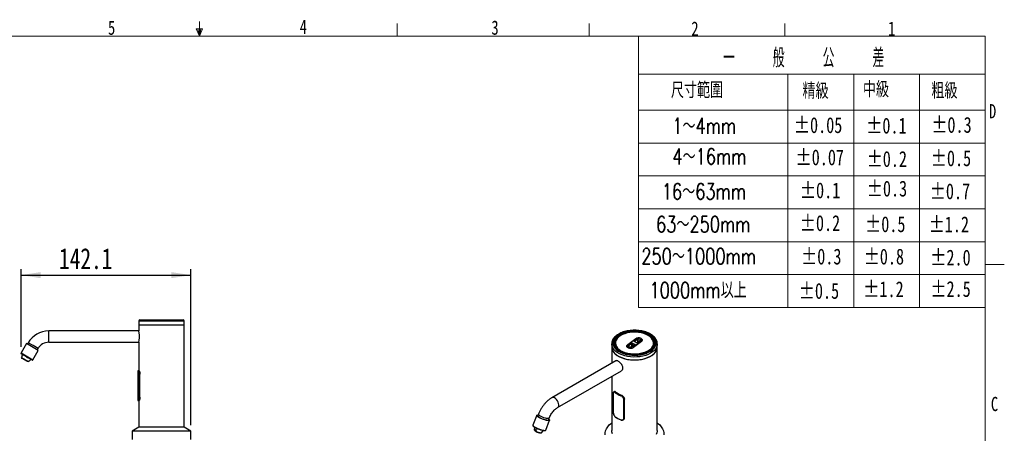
# Model space of a CAD drawing. Header units: millimetres. Extents: x 5 to 273, y 7 to 200.
# Tile 34 of 34: x 109 to 273, y 130 to 199. Entities that reach past the tile are written whole.
import ezdxf

# ---------------------------------------------------------------- set-up
doc = ezdxf.new("R2010")
doc.units = ezdxf.units.MM
doc.layers.add('FORMAT', color=7, linetype='Continuous')
doc.styles.add('SLDTEXTSTYLE0', font='TXT', dxfattribs={"width": 0.75})
doc.styles.add('SLDTEXTSTYLE7', font='TXT', dxfattribs={"width": 0.75, "bigfont": 'bigfont'})
doc.styles.add('SLDTEXTSTYLE8', font='TXT', dxfattribs={"width": 0.5625, "bigfont": 'bigfont'})
doc.dimstyles.new('SLDDIMSTYLE0', dxfattribs={"dimtxt": 3.5, "dimasz": 3.302, "dimexe": 0, "dimexo": 0.0625, "dimgap": 0.875, "dimtad": 1, "dimdec": 1, "dimlfac": 5, "dimrnd": 1e-09, "dimzin": 12, "dimdsep": 46, "dimtxsty": 'SLDTEXTSTYLE0', "dimsah": 1, "dimcen": 0.09, "dimadec": 0, "dimazin": 3, "dimtfac": 1, "dimtdec": 1, "dimtofl": 0, "dimtmove": 0, "dimatfit": 3, "dimfxl": 0, "dimfrac": 2, "dimtolj": 1, "dimtzin": 12, "dimarcsym": 0})

# ---------------------------------------------------------------- blocks, each defined once
blk = doc.blocks.new('_D_1')
at = {"layer": 'FORMAT'}
for p, q in [((108.74, 144.75), (108.74, 157.75)), ((108.74, 156.75), (137.15, 156.75)), ((137.15, 131.67), (137.15, 157.75))]:
    blk.add_line(p, q, dxfattribs=at)
for points in [[(108.74, 156.75), (112.04, 156.24), (112.04, 157.26)], [(137.15, 156.75), (133.85, 157.26), (133.85, 156.24)]]:
    blk.add_solid(points, dxfattribs=at)
at = {"layer": 'FORMAT', "insert": (115.1, 161.26), "char_height": 3.5, "attachment_point": 1, "style": 'SLDTEXTSTYLE0'}
blk.add_mtext('142.1', dxfattribs=at)

msp = doc.modelspace()

# ---------------------------------------------------------------- linework, layer by layer
at = {"color": 7, "linetype": 'Continuous', "lineweight": 18}
for p, q in [((139.102, 197.91), (138.041, 197.91)), ((138.57, 196.675), (138.041, 197.91)), ((138.57, 196.675), (138.307, 197.91)), ((138.57, 196.675), (138.57, 199.148)), ((138.57, 196.675), (138.8, 197.91)), ((138.57, 196.675), (139.102, 197.91)), ((171.666, 196.675), (171.666, 198.829)), ((203.729, 196.675), (203.729, 198.829)), ((236.484, 196.675), (236.484, 198.829)), ((8.38, 196.675), (270, 196.675)), ((212, 196.675), (212, 151.336)), ((270, 9.959), (270, 196.675)), ((212, 190.336), (270, 190.336)), ((237, 190.336), (237, 151.336)), ((248, 190.336), (248, 151.336)), ((259, 190.336), (259, 151.336)), ((212, 184.336), (270, 184.336)), ((212, 178.836), (270, 178.836)), ((212, 173.336), (270, 173.336)), ((212, 167.836), (270, 167.836)), ((212, 162.336), (270, 162.336)), ((270, 158.549), (273.175, 158.549)), ((212, 156.836), (270, 156.836)), ((212, 151.336), (270, 151.336))]:
    msp.add_line(p, q, dxfattribs=at)
at = {"color": 7, "linetype": 'Continuous', "lineweight": 25}
for p, q in [((128.426, 149.067), (128.426, 148.467)), ((128.426, 148.467), (128.426, 147.412)), ((128.426, 148.467), (136.046, 148.467)), ((128.626, 149.267), (135.846, 149.267)), ((136.046, 148.467), (136.046, 149.067)), ((136.046, 131.307), (136.046, 148.467)), ((128.427, 147.417), (113.368, 147.417)), ((109.64, 145.31), (108.74, 143.751)), ((111.632, 144.16), (109.64, 145.31)), ((109.947, 145.442), (109.813, 145.21)), ((113.368, 145.517), (128.429, 145.517)), ((128.426, 145.528), (128.426, 140.767)), ((207.521, 145.256), (207.521, 144.766)), ((207.523, 145.183), (207.521, 145.256)), ((207.931, 145.239), (207.941, 145.305)), ((207.941, 145.386), (207.941, 145.173)), ((208.156, 145.484), (208.133, 145.321)), ((208.151, 145.386), (208.151, 145.256)), ((210.157, 145.092), (210.186, 145.113)), ((211.529, 146.126), (210.189, 145.119)), ((211.541, 146.127), (210.201, 145.119)), ((210.283, 144.934), (210.895, 145.394)), ((210.911, 145.371), (210.299, 144.911)), ((211.39, 145.169), (210.779, 144.709)), ((211.402, 145.169), (210.791, 144.709)), ((211.383, 145.176), (210.939, 145.373)), ((210.951, 145.398), (211.395, 145.201)), ((211.121, 144.711), (212.461, 145.719)), ((212.477, 145.695), (211.137, 144.688)), ((212.505, 145.681), (211.141, 144.656)), ((211.26, 145.669), (211.872, 146.128)), ((211.712, 145.44), (211.268, 145.636)), ((211.887, 146.105), (211.276, 145.645)), ((211.72, 145.441), (211.276, 145.638)), ((212.367, 145.903), (211.756, 145.443)), ((212.379, 145.903), (211.768, 145.444)), ((212.367, 146.181), (212.418, 146.155)), ((212.601, 145.788), (212.601, 145.906)), ((212.618, 145.827), (212.601, 145.866)), ((214.529, 145.321), (214.507, 145.484)), ((214.507, 145.158), (214.511, 145.256)), ((214.511, 145.256), (214.511, 145.386)), ((214.721, 145.173), (214.721, 145.386)), ((214.721, 145.305), (214.732, 145.239)), ((215.141, 145.256), (215.138, 145.159)), ((215.141, 144.766), (215.141, 145.256)), ((110.595, 142.565), (108.777, 143.615)), ((108.974, 143.478), (108.893, 143.178)), ((108.906, 143.54), (108.896, 143.522)), ((109.676, 143.072), (108.896, 143.522)), ((110.732, 142.601), (111.632, 144.16)), ((111.459, 144.26), (111.593, 144.492)), ((207.521, 144.766), (207.521, 142.03)), ((210.061, 144.899), (210.061, 144.776)), ((215.141, 130.754), (215.141, 144.766)), ((108.838, 142.953), (109.991, 142.287)), ((108.916, 142.818), (108.838, 142.953)), ((109.836, 142.287), (108.916, 142.818)), ((109.676, 143.072), (109.686, 143.09)), ((110.455, 142.622), (109.676, 143.072)), ((109.991, 142.287), (109.836, 142.287)), ((110.158, 142.447), (110.378, 142.667)), ((110.455, 142.622), (110.465, 142.64)), ((208.204, 142.424), (197.515, 136.253)), ((128.266, 140.747), (128.266, 135.787)), ((128.286, 140.767), (128.341, 140.767)), ((128.341, 140.767), (128.463, 140.767)), ((128.467, 136.367), (128.467, 140.167)), ((128.486, 140.167), (128.467, 140.167)), ((128.612, 140.167), (128.486, 140.167)), ((128.486, 140.167), (128.486, 136.367)), ((128.612, 136.367), (128.612, 140.167)), ((128.623, 140.077), (128.62, 140.155)), ((128.632, 136.367), (128.632, 140.167)), ((198.465, 134.608), (209.154, 140.779)), ((207.521, 139.836), (207.521, 130.754)), ((207.783, 136.964), (207.783, 133.861)), ((207.785, 136.959), (207.785, 133.856)), ((207.963, 137.276), (207.875, 137.225)), ((208.197, 137.208), (208.111, 137.158)), ((209.044, 136.619), (209.13, 136.669)), ((128.341, 135.767), (128.286, 135.767)), ((128.463, 135.767), (128.341, 135.767)), ((128.426, 135.767), (128.426, 131.307)), ((128.467, 136.367), (128.486, 136.367)), ((128.486, 136.367), (128.612, 136.367)), ((209.547, 132.838), (209.547, 135.941)), ((209.66, 135.995), (209.57, 135.943)), ((209.57, 135.943), (209.57, 132.84)), ((209.66, 132.892), (209.66, 135.995)), ((209.666, 132.9), (209.666, 136.003)), ((195.267, 133.489), (195.172, 133.245)), ((194.986, 133.317), (194.349, 131.677)), ((196.493, 130.845), (197.13, 132.485)), ((196.943, 132.557), (197.038, 132.802)), ((209.57, 132.84), (209.66, 132.892)), ((128.426, 131.307), (127.317, 130.667)), ((127.317, 130.667), (127.317, 129.267)), ((137.154, 130.667), (127.317, 130.667)), ((136.046, 131.307), (128.426, 131.307)), ((137.154, 130.667), (136.046, 131.307)), ((137.154, 129.267), (137.154, 130.667)), ((194.608, 131.311), (194.567, 130.91)), ((194.595, 130.851), (194.687, 130.745)), ((194.73, 130.744), (194.785, 130.667)), ((194.785, 130.667), (194.859, 130.66)), ((194.898, 130.601), (194.843, 130.679)), ((195.616, 130.385), (195.755, 130.401)), ((195.815, 130.425), (196.056, 130.75))]:
    msp.add_line(p, q, dxfattribs=at)
at = {"color": 8, "linetype": 'Continuous', "lineweight": 25}
for p, q in [((136.046, 149.067), (128.426, 149.067)), ((113.368, 146.467), (113.368, 147.417)), ((110.77, 144.967), (109.947, 145.442)), ((111.593, 144.492), (110.77, 144.967)), ((113.368, 145.517), (113.368, 146.467)), ((210.157, 145.092), (210.157, 145.087)), ((210.299, 144.911), (210.299, 144.901)), ((210.911, 144.808), (210.911, 145.371)), ((210.939, 145.373), (210.939, 144.829)), ((211.276, 145.645), (211.276, 145.638)), ((211.383, 145.163), (211.383, 145.176)), ((211.887, 145.542), (211.887, 146.105)), ((211.912, 146.109), (211.912, 145.561)), ((212.363, 145.9), (212.363, 145.909)), ((212.477, 145.66), (212.477, 145.695)), ((108.74, 143.751), (110.732, 142.601)), ((210.296, 144.593), (210.296, 144.624)), ((211.137, 144.688), (211.137, 144.653)), ((128.322, 140.747), (128.266, 140.747)), ((128.612, 140.167), (128.632, 140.167)), ((128.266, 135.787), (128.322, 135.787)), ((128.612, 136.367), (128.632, 136.367)), ((194.864, 130.867), (194.757, 130.876))]:
    msp.add_line(p, q, dxfattribs=at)
at = {"color": 7, "linetype": 'Continuous', "lineweight": 25, "flags": 128}
for points in [[(208.779, 146.893), (208.448, 146.673), (208.174, 146.429), (207.961, 146.166), (207.814, 145.888), (207.735, 145.601), (207.726, 145.31), (207.788, 145.021), (207.918, 144.74), (208.115, 144.473), (208.374, 144.224), (208.691, 143.998), (209.059, 143.799), (209.472, 143.633), (209.921, 143.501), (210.397, 143.406), (210.891, 143.35), (211.394, 143.335), (211.896, 143.361), (212.387, 143.426), (212.857, 143.53), (213.297, 143.671), (213.7, 143.846), (214.056, 144.052), (214.359, 144.284), (214.603, 144.538), (214.784, 144.81), (214.897, 145.093), (214.941, 145.383), (214.914, 145.673), (214.818, 145.958), (214.654, 146.233), (214.426, 146.492), (214.137, 146.73), (213.793, 146.943), (213.402, 147.126), (212.97, 147.276), (212.507, 147.389), (212.02, 147.465), (211.52, 147.5), (211.017, 147.495), (210.519, 147.45), (210.038, 147.365), (209.581, 147.242), (209.159, 147.083), (208.779, 146.893)], [(208.892, 146.827), (209.264, 147.013), (209.678, 147.167), (210.126, 147.285), (210.598, 147.365), (211.085, 147.406), (211.577, 147.406), (212.065, 147.365), (212.537, 147.285), (212.985, 147.167), (213.399, 147.013), (213.771, 146.827), (214.093, 146.612), (214.359, 146.373), (214.564, 146.115), (214.702, 145.842), (214.772, 145.561), (214.772, 145.277), (214.702, 144.996), (214.564, 144.723), (214.359, 144.464), (214.093, 144.225), (213.771, 144.011), (213.399, 143.825), (212.985, 143.671), (212.537, 143.553), (212.065, 143.473), (211.577, 143.432), (211.085, 143.432), (210.598, 143.473), (210.126, 143.553), (209.678, 143.671), (209.264, 143.825), (208.892, 144.011), (208.569, 144.225), (208.303, 144.464), (208.099, 144.723), (207.96, 144.996), (207.89, 145.277), (207.89, 145.561), (207.96, 145.842), (208.099, 146.115), (208.303, 146.373), (208.569, 146.612), (208.892, 146.827)], [(208.92, 146.778), (208.595, 146.561), (208.328, 146.318), (208.125, 146.056), (207.99, 145.779), (207.926, 145.494), (207.935, 145.207), (208.017, 144.923), (208.169, 144.65), (208.389, 144.392), (208.671, 144.155), (208.906, 144.003)], [(213.715, 144.06), (213.749, 144.08), (214.061, 144.298), (214.315, 144.539), (214.505, 144.799), (214.627, 145.073), (214.679, 145.353), (214.66, 145.636), (214.57, 145.913), (214.411, 146.18), (214.186, 146.431), (213.9, 146.66), (213.56, 146.863), (213.172, 147.035), (212.745, 147.172), (212.288, 147.272), (211.81, 147.333), (211.322, 147.353), (210.835, 147.331), (210.358, 147.269), (209.901, 147.168), (209.475, 147.029), (209.089, 146.856), (208.751, 146.652), (208.467, 146.422), (208.245, 146.171), (208.088, 145.903), (208, 145.625), (207.984, 145.343), (208.039, 145.063), (208.164, 144.79), (208.356, 144.53), (208.612, 144.289), (208.789, 144.159)], [(209.358, 143.935), (208.997, 144.122), (208.688, 144.337), (208.438, 144.577), (208.253, 144.835), (208.137, 145.106), (208.092, 145.385), (208.119, 145.664), (208.218, 145.937), (208.387, 146.199), (208.621, 146.444), (208.916, 146.666), (209.265, 146.86), (209.66, 147.021), (210.092, 147.147), (210.552, 147.235), (211.03, 147.281), (211.514, 147.286), (211.994, 147.25), (212.459, 147.172), (212.9, 147.056), (213.305, 146.902), (213.666, 146.716), (213.974, 146.501), (214.224, 146.261), (214.409, 146.003), (214.526, 145.732), (214.571, 145.453), (214.543, 145.174), (214.444, 144.9), (214.276, 144.638), (214.041, 144.394), (213.746, 144.172), (213.397, 143.978), (213.002, 143.817), (212.57, 143.691), (212.11, 143.603), (211.633, 143.557), (211.148, 143.552), (210.668, 143.588), (210.203, 143.666), (209.763, 143.782), (209.358, 143.935)], [(214.527, 145.296), (214.531, 145.42), (214.486, 145.695), (214.371, 145.963), (214.188, 146.218), (213.942, 146.455), (213.637, 146.667), (213.28, 146.851), (212.88, 147.003), (212.446, 147.118), (211.986, 147.195), (211.512, 147.231), (211.034, 147.226), (210.562, 147.179), (210.108, 147.093), (209.681, 146.969), (209.291, 146.809), (208.946, 146.618), (208.655, 146.399), (208.423, 146.157), (208.257, 145.898), (208.159, 145.628), (208.132, 145.352), (208.156, 145.158)], [(213.268, 146.842), (212.87, 146.993), (212.439, 147.107), (211.982, 147.183), (211.511, 147.219), (211.036, 147.214), (210.567, 147.168), (210.115, 147.083), (209.691, 146.959), (209.303, 146.8), (208.961, 146.61), (208.671, 146.392), (208.441, 146.152), (208.276, 145.895), (208.179, 145.627), (208.152, 145.353), (208.196, 145.079), (208.31, 144.813), (208.492, 144.56), (208.737, 144.325), (209.04, 144.113), (209.394, 143.93), (209.472, 143.897)], [(209.607, 147.085), (209.297, 146.966), (208.92, 146.778)], [(213.208, 143.904), (213.359, 143.972), (213.702, 144.163), (213.991, 144.38), (214.221, 144.62), (214.387, 144.877), (214.484, 145.146), (214.511, 145.42), (214.467, 145.693), (214.352, 145.959), (214.171, 146.213), (213.925, 146.448), (213.622, 146.659), (213.268, 146.842)], [(213.757, 144.003), (213.912, 144.1), (214.209, 144.33), (214.445, 144.583), (214.614, 144.854), (214.713, 145.135), (214.741, 145.422), (214.695, 145.708), (214.578, 145.988), (214.392, 146.254), (214.14, 146.502), (214.03, 146.59)], [(209.315, 143.813), (209.267, 143.834), (208.897, 144.024), (208.579, 144.243), (208.321, 144.487), (208.126, 144.749), (207.999, 145.026), (207.944, 145.31), (207.941, 145.386)], [(208.151, 145.256), (208.152, 145.222), (208.156, 145.158)], [(210.259, 144.61), (210.176, 144.656), (210.11, 144.712), (210.063, 144.773), (210.038, 144.839), (210.035, 144.906), (210.055, 144.972), (210.096, 145.035), (210.157, 145.092)], [(210.201, 145.119), (210.141, 145.063), (210.101, 145.002), (210.083, 144.937), (210.086, 144.872), (210.112, 144.808), (210.159, 144.748), (210.225, 144.695), (210.308, 144.65)], [(211.26, 145.669), (211.256, 145.665), (211.253, 145.661), (211.252, 145.656), (211.252, 145.652), (211.254, 145.647), (211.257, 145.643), (211.262, 145.64), (211.268, 145.636)], [(211.402, 145.169), (211.406, 145.173), (211.409, 145.177), (211.411, 145.182), (211.41, 145.186), (211.408, 145.191), (211.405, 145.195), (211.401, 145.198), (211.395, 145.201)], [(212.461, 145.719), (212.521, 145.774), (212.561, 145.836), (212.58, 145.901), (212.576, 145.966), (212.55, 146.03), (212.504, 146.09), (212.437, 146.143), (212.354, 146.188)], [(212.413, 146.158), (212.487, 146.116), (212.553, 146.061), (212.599, 146), (212.625, 145.934), (212.628, 145.867), (212.608, 145.801), (212.567, 145.738), (212.505, 145.681)], [(207.521, 144.766), (207.523, 144.691), (207.577, 144.392), (207.7, 144.1), (207.891, 143.821), (208.145, 143.559), (208.46, 143.32), (208.827, 143.108), (209.242, 142.927), (209.695, 142.779), (210.179, 142.669), (210.684, 142.598), (211.201, 142.568), (211.721, 142.578), (212.233, 142.629), (212.729, 142.72), (213.199, 142.849), (213.633, 143.013), (214.025, 143.21), (214.367, 143.437), (214.652, 143.688), (214.876, 143.959), (215.033, 144.245), (215.121, 144.541), (215.141, 144.766)], [(207.521, 144.766), (207.541, 144.541), (207.63, 144.245), (207.787, 143.959), (208.01, 143.688), (208.295, 143.437), (208.637, 143.21)], [(208.637, 143.21), (209.029, 143.013), (209.464, 142.849), (209.934, 142.72), (210.429, 142.629), (210.942, 142.578), (211.461, 142.568), (211.979, 142.598), (212.484, 142.669), (212.968, 142.779), (213.421, 142.927), (213.835, 143.108), (214.203, 143.32), (214.517, 143.559), (214.772, 143.821), (214.963, 144.1), (215.086, 144.392), (215.139, 144.691), (215.141, 144.766)], [(209.021, 144.108), (209.026, 144.105), (209.054, 144.088)], [(210.061, 144.854), (210.055, 144.841), (210.044, 144.815)], [(210.3, 144.897), (210.348, 144.866), (210.367, 144.854)], [(210.747, 144.706), (210.747, 144.706), (210.745, 144.705), (210.744, 144.704), (210.742, 144.703)], [(108.838, 142.953), (108.862, 143.042), (108.876, 143.095)], [(110.096, 142.391), (110.057, 142.352), (109.991, 142.287)], [(195.354, 132.964), (195.173, 133.079), (195.049, 133.182), (194.988, 133.268), (194.994, 133.331), (195.067, 133.367), (195.202, 133.374), (195.222, 133.372)], [(195.172, 133.245), (195.17, 133.22), (195.212, 133.147), (195.316, 133.056), (195.476, 132.953)], [(196.993, 132.685), (197.012, 132.67), (197.105, 132.574), (197.133, 132.499), (197.093, 132.45), (196.988, 132.428), (196.825, 132.437), (196.614, 132.474), (196.367, 132.539), (196.101, 132.626), (195.832, 132.73), (195.578, 132.845), (195.354, 132.964)], [(195.476, 132.953), (195.679, 132.847), (195.91, 132.744), (196.152, 132.653), (196.387, 132.581), (196.597, 132.532), (196.768, 132.511), (196.886, 132.518), (196.942, 132.554), (196.943, 132.557)], [(206.422, 130.06), (206.422, 130.403), (206.493, 130.743), (206.635, 131.076), (206.846, 131.397), (207.122, 131.7), (207.459, 131.982), (207.521, 132.027)], [(209.033, 132.543), (209.033, 132.54), (209.033, 132.538), (209.035, 132.536), (209.036, 132.535), (209.038, 132.534), (209.04, 132.534), (209.042, 132.535), (209.044, 132.536)], [(215.141, 132.027), (215.203, 131.982), (215.54, 131.7), (215.816, 131.397), (216.027, 131.076), (216.169, 130.743), (216.241, 130.403), (216.241, 130.06)], [(196.31, 130.749), (196.259, 130.74), (196.11, 130.743), (195.91, 130.776), (195.672, 130.837), (195.415, 130.922), (195.155, 131.024), (194.912, 131.137), (194.702, 131.251), (194.541, 131.36), (194.46, 131.432)], [(194.567, 130.91), (194.567, 130.904), (194.61, 130.835), (194.73, 130.744)], [(194.785, 130.667), (194.695, 130.737), (194.687, 130.745)], [(194.757, 130.876), (194.747, 130.827), (194.73, 130.744)], [(194.843, 130.679), (194.86, 130.762), (194.87, 130.811)], [(194.843, 130.679), (195.05, 130.581), (195.276, 130.495), (195.492, 130.432), (195.668, 130.401), (195.783, 130.406), (195.815, 130.425)], [(207.63, 130.233), (207.541, 130.529), (207.521, 130.754)], [(215.141, 130.754), (215.139, 130.679), (215.086, 130.38), (214.963, 130.088)]]:
    msp.add_lwpolyline(points, dxfattribs=at)
at = {"color": 8, "linetype": 'Continuous', "lineweight": 25, "flags": 128}
for points in [[(215.138, 145.159), (215.121, 145.031), (215.033, 144.735), (214.876, 144.449), (214.652, 144.178), (214.367, 143.927), (214.025, 143.7), (213.633, 143.503), (213.199, 143.338), (212.729, 143.21), (212.233, 143.119), (211.721, 143.068), (211.201, 143.057), (210.684, 143.088), (210.179, 143.159), (209.695, 143.269), (209.242, 143.416), (208.827, 143.598), (208.46, 143.81), (208.145, 144.049), (207.891, 144.311), (207.7, 144.59), (207.577, 144.882), (207.523, 145.181), (207.523, 145.183)], [(208.789, 144.159), (208.926, 144.073), (209.291, 143.885)], [(198.661, 135.043), (198.636, 135.267), (198.564, 135.502), (198.448, 135.733), (198.299, 135.941), (198.126, 136.111), (197.944, 136.231), (197.765, 136.291), (197.602, 136.288), (197.514, 136.253)], [(196.824, 132.757), (196.642, 132.786), (196.424, 132.841), (196.186, 132.919), (195.945, 133.013), (195.72, 133.117), (195.526, 133.224), (195.379, 133.324), (195.29, 133.411), (195.264, 133.479), (195.267, 133.489)], [(197.038, 132.802), (197.029, 132.787), (196.956, 132.758), (196.824, 132.757)], [(194.349, 131.677), (194.346, 131.663), (194.374, 131.588), (194.467, 131.492), (194.621, 131.382), (194.825, 131.265), (195.066, 131.147), (195.33, 131.036), (195.599, 130.939), (195.857, 130.863), (196.088, 130.812), (196.277, 130.788), (196.412, 130.795), (196.485, 130.831), (196.493, 130.845)]]:
    msp.add_lwpolyline(points, dxfattribs=at)
at = {"color": 7, "linetype": 'Continuous', "lineweight": 25}
for centre, radius, start, end in [((128.626, 149.067), 0.2, 90, 180), ((135.846, 149.067), 0.2, 0, 90), ((113.368, 143.467), 3.95, 90, 150), ((113.368, 143.467), 2.05, 90, 150), ((210.196, 145.111), 0.0107, 129.70858, 183.81958), ((210.292, 144.92), 0.0165, 121.10869, 243.80725), ((210.271, 144.909), 0.0277, 3.57636, 64.77442), ((211.13, 146.196), 1.543, 236.75967, 255.42476), ((210.289, 144.897), 0.0104, 355.37645, 54.39148), ((210.927, 145.343), 0.0605, 66.62172, 122.04639), ((210.883, 145.369), 0.0277, 3.57636, 64.77442), ((210.927, 145.345), 0.0302, 66.62172, 122.04639), ((210.974, 145.372), 0.0349, 130.61879, 178.29416), ((211.248, 145.644), 0.0277, 3.57636, 64.77442), ((211.418, 145.175), 0.0349, 130.61879, 178.29416), ((212.006, 145.383), 0.877, 66.62172, 122.04639), ((211.736, 145.495), 0.0605, 246.62172, 302.04639), ((211.904, 146.078), 0.06, 73.62554, 122.20225), ((211.86, 146.103), 0.0277, 3.57636, 64.77442), ((211.903, 146.08), 0.03, 73.62554, 122.20225), ((211.959, 146.108), 0.0476, 145.0453, 179.4038), ((211.529, 144.637), 1.52, 56.75967, 75.42476), ((211.532, 144.642), 1.543, 56.75967, 75.42476), ((212.391, 145.907), 0.0288, 117.95658, 176.79497), ((212.371, 145.918), 0.0165, 301.10869, 63.80725), ((212.449, 145.694), 0.0277, 3.57636, 64.77442), ((212.336, 145.92), 0.266, 302.09606, 356.96168), ((108.827, 143.701), 0.1, 150, 240), ((210.385, 144.938), 0.326, 186.9028, 254.08222), ((211.072, 146.377), 1.945, 245.30743, 246.877), ((210.656, 145.457), 0.907, 246.62172, 302.04639), ((210.331, 144.623), 0.0349, 130.61879, 178.29416), ((210.656, 145.455), 0.877, 246.62172, 302.04639), ((210.66, 145.425), 0.907, 247.22433, 302.04168), ((210.759, 144.76), 0.06, 253.62554, 302.20225), ((211.109, 144.686), 0.0277, 3.57636, 64.77442), ((110.645, 142.651), 0.1, 240, 251.40742), ((110.645, 142.651), 0.1, 251.40742, 330), ((128.286, 140.747), 0.02, 90, 180), ((128.342, 140.747), 0.0199, 90.40845, 180.40271), ((207.79, 136.964), 0.00791, 181.57765, 223.12201), ((208.121, 137.133), 0.027, 113.22131, 176.14528), ((210.409, 140.06), 3.73, 231.65366, 248.35172), ((210.413, 140.069), 3.711, 231.65366, 248.35172), ((208.202, 137.198), 0.0108, 357.64571, 121.07154), ((210.442, 140.019), 3.598, 231.38817, 248.61721), ((210.447, 139.994), 3.579, 231.38817, 248.61721), ((128.286, 135.787), 0.02, 180, 270), ((128.342, 135.787), 0.0199, 179.59729, 269.59155), ((209.069, 136.593), 0.0365, 133.03472, 178.52674), ((209.556, 135.971), 0.0313, 253.54031, 297.08182), ((209.656, 136.004), 0.00973, 293.24632, 355.43354), ((207.79, 133.861), 0.00791, 181.57765, 223.12201), ((210.409, 136.01), 3.73, 231.65366, 248.35172), ((210.413, 135.986), 3.711, 231.65366, 248.35172), ((209.556, 132.868), 0.0313, 253.54031, 297.08182), ((209.656, 132.901), 0.00973, 293.24632, 355.43354), ((195.728, 132.058), 1.676, 240.32428, 266.14802)]:
    msp.add_arc(centre, radius, start, end, dxfattribs=at)
at = {"color": 8, "linetype": 'Continuous', "lineweight": 25}
for centre, radius, start, end in [((210.196, 145.109), 0.0118, 60.99783, 122.28522), ((210.29, 144.896), 0.0109, 61.94758, 122.25693), ((210.305, 144.903), 0.0101, 124.45346, 162.30409), ((211.273, 145.631), 0.00817, 72.87239, 134.22447), ((211.281, 145.638), 0.00884, 122.0693, 177.33447), ((211.378, 145.164), 0.0129, 24.68972, 70.45281), ((211.397, 145.159), 0.0115, 60.23143, 123.05162), ((211.535, 146.117), 0.0115, 60.23143, 123.05162), ((211.717, 145.434), 0.0082, 73.37105, 134.16674), ((211.762, 145.434), 0.0116, 60.33366, 121.80163), ((212.358, 145.901), 0.00934, 4.52607, 60.84517), ((212.373, 145.893), 0.0118, 60.99783, 122.28522), ((211.318, 148.655), 5.183, 246.98009, 297.55829), ((210.785, 144.699), 0.0116, 60.32705, 121.88168), ((198.189, 134.994), 0.474, 305.79048, 5.89525)]:
    msp.add_arc(centre, radius, start, end, dxfattribs=at)
at = {"color": 7, "linetype": 'Continuous', "lineweight": 25}
for points, knots in [([(128.429, 145.528), (128.428, 145.525), (128.424, 145.511), (128.445, 145.593), (128.482, 145.765), (128.523, 146.024), (128.548, 146.334), (128.546, 146.656), (128.518, 146.952), (128.476, 147.2), (128.44, 147.361), (128.423, 147.43), (128.427, 147.414), (128.427, 147.412)], [0, 0, 0, 0, 0.0322431, 0.1362231, 0.2411637, 0.3489245, 0.4571682, 0.5625601, 0.6662675, 0.7720182, 0.8803801, 0.9879189, 1, 1, 1, 1]), ([(208.679, 146.902), (208.617, 146.866), (208.439, 146.758), (208.181, 146.56), (207.924, 146.302), (207.726, 146.023), (207.592, 145.729), (207.521, 145.444), (207.526, 145.259), (207.528, 145.176)], [0, 0, 0, 0, 0.0841209, 0.2436421, 0.4032316, 0.5620019, 0.7189433, 0.8732725, 1, 1, 1, 1]), ([(215.129, 145.149), (215.135, 145.202), (215.15, 145.355), (215.106, 145.607), (215.003, 145.897), (214.837, 146.174), (214.615, 146.435), (214.337, 146.678), (214.008, 146.897), (213.634, 147.089), (213.222, 147.25), (212.778, 147.378), (212.312, 147.47), (211.829, 147.527), (211.338, 147.546), (210.848, 147.528), (210.365, 147.472), (209.897, 147.381), (209.454, 147.254), (209.041, 147.097), (208.799, 146.967), (208.679, 146.902)], [0, 0, 0, 0, 0.0282306, 0.0802111, 0.1321775, 0.1846536, 0.2379304, 0.2919357, 0.3463997, 0.4010566, 0.4557161, 0.5103134, 0.5648413, 0.6193142, 0.6737557, 0.7281932, 0.7826507, 0.837153, 0.8917297, 0.9464087, 1, 1, 1, 1]), ([(210.296, 144.906), (210.295, 144.906), (210.294, 144.907), (210.294, 144.907), (210.294, 144.907)], [0, 0, 0, 0, 0.81420264, 1, 1, 1, 1]), ([(211.276, 145.638), (211.274, 145.639), (211.272, 145.64), (211.271, 145.642), (211.271, 145.641), (211.271, 145.641)], [0, 0, 0, 0, 0.4606883, 0.9473045, 1, 1, 1, 1]), ([(211.391, 145.17), (211.391, 145.17), (211.391, 145.17), (211.391, 145.169), (211.39, 145.169)], [0, 0, 0, 0, 0.0728311, 1, 1, 1, 1]), ([(211.756, 145.443), (211.755, 145.443), (211.753, 145.442), (211.747, 145.44), (211.74, 145.438), (211.732, 145.438), (211.725, 145.44), (211.721, 145.441), (211.72, 145.441)], [0, 0, 0, 0, 0.1553717, 0.3105389, 0.4811577, 0.6650254, 0.8530419, 1, 1, 1, 1]), ([(212.368, 145.904), (212.368, 145.904), (212.368, 145.904), (212.367, 145.903), (212.367, 145.903)], [0, 0, 0, 0, 0.8966637, 1, 1, 1, 1]), ([(210.779, 144.709), (210.778, 144.708), (210.776, 144.707), (210.771, 144.705), (210.764, 144.704), (210.756, 144.704), (210.75, 144.705), (210.748, 144.705), (210.747, 144.706)], [0, 0, 0, 0, 0.1793033, 0.3583705, 0.5552695, 0.7674578, 0.9691271, 1, 1, 1, 1]), ([(108.893, 143.178), (108.893, 143.177), (108.893, 143.175), (108.891, 143.162), (108.887, 143.142), (108.882, 143.119), (108.878, 143.103), (108.876, 143.095)], [0, 0, 0, 0, 0.2001674, 0.4001045, 0.606334, 0.8246599, 1, 1, 1, 1]), ([(109.676, 143.072), (109.782, 143.016), (109.952, 142.925), (110.086, 142.856), (110.136, 142.83)], [0, 0, 0, 0, 0.625, 1, 1, 1, 1]), ([(110.096, 142.391), (110.103, 142.398), (110.117, 142.411), (110.136, 142.429), (110.151, 142.441), (110.158, 142.447), (110.158, 142.447), (110.158, 142.447)], [0, 0, 0, 0, 0.2261237, 0.452226, 0.6775093, 0.8927096, 1, 1, 1, 1]), ([(209.152, 140.782), (209.206, 140.822), (209.32, 140.905), (209.401, 141.128), (209.393, 141.392), (209.294, 141.67), (209.121, 141.937), (208.899, 142.172), (208.661, 142.35), (208.446, 142.447), (208.291, 142.471), (208.231, 142.428), (208.211, 142.413)], [0, 0, 0, 0, 0.0989428, 0.2072118, 0.3126284, 0.41636, 0.5221355, 0.6305229, 0.7380868, 0.8427636, 0.9469093, 1, 1, 1, 1]), ([(128.467, 140.167), (128.466, 140.205), (128.464, 140.31), (128.442, 140.473), (128.403, 140.624), (128.359, 140.727), (128.334, 140.74), (128.322, 140.747)], [0, 0, 0, 0, 0.1233843, 0.3400499, 0.5612017, 0.78043, 1, 1, 1, 1]), ([(128.341, 140.767), (128.354, 140.76), (128.378, 140.746), (128.423, 140.64), (128.461, 140.484), (128.483, 140.315), (128.485, 140.206), (128.486, 140.167)], [0, 0, 0, 0, 0.2190051, 0.43783577, 0.65901305, 0.87619309, 1, 1, 1, 1]), ([(128.612, 140.167), (128.61, 140.232), (128.606, 140.362), (128.575, 140.537), (128.535, 140.674), (128.494, 140.754), (128.472, 140.763), (128.463, 140.767)], [0, 0, 0, 0, 0.2042799, 0.4082131, 0.617962, 0.8368484, 1, 1, 1, 1]), ([(128.497, 140.738), (128.501, 140.736), (128.519, 140.727), (128.554, 140.656), (128.594, 140.525), (128.625, 140.356), (128.629, 140.23), (128.631, 140.167)], [0, 0, 0, 0, 0.0906324, 0.3281039, 0.5559772, 0.7777494, 1, 1, 1, 1]), ([(208.094, 137.135), (208.066, 137.156), (207.999, 137.204), (207.91, 137.225), (207.839, 137.191), (207.793, 137.103), (207.788, 137.007), (207.785, 136.959)], [0, 0, 0, 0, 0.1622105, 0.3813231, 0.5915058, 0.795756, 1, 1, 1, 1]), ([(207.788, 136.972), (207.791, 137.022), (207.797, 137.122), (207.845, 137.213), (207.919, 137.249), (208.012, 137.229), (208.081, 137.179), (208.111, 137.158)], [0, 0, 0, 0, 0.2049113, 0.409496, 0.6195663, 0.8382082, 1, 1, 1, 1]), ([(208.197, 137.208), (208.158, 137.234), (208.079, 137.288), (208.002, 137.303), (207.974, 137.276), (207.967, 137.27)], [0, 0, 0, 0, 0.4364395, 0.8725078, 1, 1, 1, 1]), ([(208.101, 137.266), (208.102, 137.266), (208.133, 137.263), (208.174, 137.23), (208.213, 137.198)], [0, 0, 0, 0, 0.0254486, 1, 1, 1, 1]), ([(209.66, 135.995), (209.654, 136.05), (209.642, 136.159), (209.553, 136.329), (209.422, 136.483), (209.273, 136.601), (209.173, 136.649), (209.13, 136.669)], [0, 0, 0, 0, 0.2042799, 0.4082131, 0.617962, 0.8368484, 1, 1, 1, 1]), ([(128.322, 135.787), (128.331, 135.791), (128.352, 135.799), (128.391, 135.877), (128.431, 136.009), (128.46, 136.178), (128.465, 136.304), (128.467, 136.367)], [0, 0, 0, 0, 0.1622105, 0.3813231, 0.5915058, 0.795756, 1, 1, 1, 1]), ([(128.486, 136.367), (128.484, 136.302), (128.479, 136.171), (128.45, 135.997), (128.411, 135.86), (128.371, 135.78), (128.35, 135.771), (128.341, 135.767)], [0, 0, 0, 0, 0.2049113, 0.409496, 0.6195663, 0.8382082, 1, 1, 1, 1]), ([(128.463, 135.767), (128.476, 135.774), (128.501, 135.788), (128.547, 135.894), (128.587, 136.051), (128.609, 136.22), (128.611, 136.328), (128.612, 136.367)], [0, 0, 0, 0, 0.2192763, 0.438366, 0.659977, 0.8773237, 1, 1, 1, 1]), ([(128.631, 136.367), (128.63, 136.329), (128.628, 136.225), (128.606, 136.061), (128.567, 135.912), (128.529, 135.821), (128.51, 135.809), (128.504, 135.805)], [0, 0, 0, 0, 0.1392844, 0.3859901, 0.6373205, 0.8854549, 1, 1, 1, 1]), ([(128.621, 136.38), (128.621, 136.385), (128.624, 136.41), (128.623, 136.436), (128.623, 136.457)], [0, 0, 0, 0, 0.2160385, 1, 1, 1, 1]), ([(197.515, 136.253), (197.443, 136.21), (197.244, 136.09), (196.928, 135.852), (196.576, 135.53), (196.247, 135.168), (195.946, 134.773), (195.677, 134.352), (195.446, 133.922), (195.325, 133.629), (195.267, 133.489)], [0, 0, 0, 0, 0.0747833, 0.2094936, 0.3438602, 0.4777545, 0.6111153, 0.7441456, 0.8771647, 1, 1, 1, 1]), ([(209.547, 135.941), (209.545, 135.973), (209.539, 136.06), (209.477, 136.212), (209.356, 136.373), (209.2, 136.511), (209.088, 136.566), (209.033, 136.593)], [0, 0, 0, 0, 0.1233843, 0.3400499, 0.5612017, 0.78043, 1, 1, 1, 1]), ([(209.044, 136.619), (209.101, 136.591), (209.216, 136.533), (209.375, 136.391), (209.499, 136.223), (209.562, 136.066), (209.568, 135.976), (209.57, 135.943)], [0, 0, 0, 0, 0.2190051, 0.43783577, 0.65901305, 0.87619309, 1, 1, 1, 1]), ([(209.142, 136.662), (209.183, 136.643), (209.279, 136.597), (209.424, 136.483), (209.551, 136.335), (209.637, 136.172), (209.649, 136.066), (209.655, 136.013)], [0, 0, 0, 0, 0.1627823, 0.3814126, 0.5912063, 0.7953829, 1, 1, 1, 1]), ([(197.038, 132.802), (197.061, 132.858), (197.128, 133.023), (197.264, 133.297), (197.454, 133.61), (197.667, 133.9), (197.894, 134.158), (198.126, 134.374), (198.319, 134.52), (198.427, 134.585), (198.465, 134.608)], [0, 0, 0, 0, 0.0732024, 0.2165564, 0.3604335, 0.5041775, 0.6468811, 0.7878575, 0.9265346, 1, 1, 1, 1]), ([(207.785, 133.856), (207.786, 133.823), (207.789, 133.735), (207.82, 133.565), (207.886, 133.372), (207.979, 133.198), (208.056, 133.123), (208.094, 133.085)], [0, 0, 0, 0, 0.1233843, 0.3400499, 0.5612017, 0.78043, 1, 1, 1, 1]), ([(208.111, 133.075), (208.071, 133.114), (207.991, 133.191), (207.894, 133.37), (207.825, 133.569), (207.793, 133.744), (207.79, 133.836), (207.788, 133.869)], [0, 0, 0, 0, 0.2190051, 0.4378358, 0.659013, 0.8761931, 1, 1, 1, 1]), ([(209.033, 132.543), (209.074, 132.53), (209.17, 132.498), (209.315, 132.51), (209.442, 132.577), (209.53, 132.689), (209.541, 132.788), (209.547, 132.838)], [0, 0, 0, 0, 0.1622105, 0.3813231, 0.5915058, 0.795756, 1, 1, 1, 1]), ([(209.57, 132.84), (209.564, 132.789), (209.553, 132.686), (209.464, 132.57), (209.334, 132.502), (209.185, 132.49), (209.086, 132.523), (209.044, 132.536)], [0, 0, 0, 0, 0.2049113, 0.409496, 0.6195663, 0.8382082, 1, 1, 1, 1]), ([(209.493, 132.601), (209.524, 132.62), (209.599, 132.664), (209.651, 132.775), (209.658, 132.861), (209.66, 132.892)], [0, 0, 0, 0, 0.3166456, 0.7534538, 1, 1, 1, 1]), ([(194.352, 131.665), (194.346, 131.64), (194.333, 131.585), (194.368, 131.517), (194.405, 131.477), (194.423, 131.457)], [0, 0, 0, 0, 0.2952737, 0.6611724, 1, 1, 1, 1]), ([(194.757, 130.876), (194.759, 130.885), (194.764, 130.901), (194.778, 130.918), (194.796, 130.926), (194.812, 130.925), (194.822, 130.92), (194.826, 130.918)], [0, 0, 0, 0, 0.2261237, 0.452226, 0.6775093, 0.8927096, 1, 1, 1, 1]), ([(194.826, 130.918), (194.832, 130.914), (194.844, 130.905), (194.858, 130.884), (194.868, 130.859), (194.873, 130.834), (194.871, 130.818), (194.87, 130.811)], [0, 0, 0, 0, 0.20016743, 0.40010448, 0.60633396, 0.82465988, 1, 1, 1, 1]), ([(196.361, 130.748), (196.378, 130.751), (196.423, 130.758), (196.478, 130.797), (196.486, 130.838), (196.488, 130.848)], [0, 0, 0, 0, 0.3229906, 0.8367178, 1, 1, 1, 1])]:
    msp.add_open_spline(points, degree=3, knots=knots, dxfattribs=at)

# ---------------------------------------------------------------- texts
at = {"color": 7, "linetype": 'Continuous', "lineweight": 0, "attachment_point": 1}
for s, insert, char_height, style in [('5', (123.277, 199.306), 2.381, 'SLDTEXTSTYLE0'), ('4', (155.344, 199.453), 2.381, 'SLDTEXTSTYLE0'), ('3', (187.399, 199.322), 2.381, 'SLDTEXTSTYLE0'), ('2', (220.835, 199.152), 2.381, 'SLDTEXTSTYLE0'), ('1', (253.733, 199.152), 2.381, 'SLDTEXTSTYLE0'), ('一    般    公    差', (226.133, 194.663), 3.175, 'SLDTEXTSTYLE8'), ('尺寸範圍', (217.423, 188.987), 2.6458, 'SLDTEXTSTYLE7'), ('中級', (249.532, 189.122), 2.6458, 'SLDTEXTSTYLE7'), ('精級', (239.428, 188.866), 2.6458, 'SLDTEXTSTYLE7'), ('粗級', (260.977, 188.915), 2.6458, 'SLDTEXTSTYLE7'), ('D', (270.606, 185.338), 2.381, 'SLDTEXTSTYLE0'), ('1～4mm', (217.655, 183.02), 2.6458, 'SLDTEXTSTYLE7'), ('±0.05', (237.987, 183.152), 2.6458, 'SLDTEXTSTYLE0'), ('±0.1', (250.086, 183.068), 2.6458, 'SLDTEXTSTYLE0'), ('±0.3', (260.964, 183.196), 2.6458, 'SLDTEXTSTYLE0'), ('4～16mm', (217.673, 177.91), 2.6458, 'SLDTEXTSTYLE7'), ('±0.07', (238.267, 177.766), 2.6458, 'SLDTEXTSTYLE0'), ('±0.5', (260.879, 177.614), 2.6458, 'SLDTEXTSTYLE0'), ('±0.2', (250.15, 177.493), 2.6458, 'SLDTEXTSTYLE0'), ('16～63mm', (215.903, 172.056), 2.6458, 'SLDTEXTSTYLE7'), ('±0.1', (238.995, 172.248), 2.6458, 'SLDTEXTSTYLE0'), ('±0.3', (250.175, 172.544), 2.6458, 'SLDTEXTSTYLE0'), ('±0.7', (260.705, 172.093), 2.6458, 'SLDTEXTSTYLE0'), ('63～250mm', (214.946, 166.583), 2.6458, 'SLDTEXTSTYLE7'), ('±0.2', (238.975, 166.772), 2.6458, 'SLDTEXTSTYLE0'), ('±0.5', (249.894, 166.59), 2.6458, 'SLDTEXTSTYLE0'), ('±1.2', (260.521, 166.565), 2.6458, 'SLDTEXTSTYLE0'), ('±0.3', (239.188, 161.188), 2.6458, 'SLDTEXTSTYLE0'), ('±0.8', (249.656, 161.175), 2.6458, 'SLDTEXTSTYLE0'), ('250～1000mm', (212.474, 161.235), 2.6458, 'SLDTEXTSTYLE7'), ('±2.0', (260.796, 161.013), 2.6458, 'SLDTEXTSTYLE0'), ('1000mm以上', (213.84, 155.552), 2.6458, 'SLDTEXTSTYLE7'), ('±0.5', (238.801, 155.44), 2.6458, 'SLDTEXTSTYLE0'), ('±1.2', (249.59, 155.718), 2.6458, 'SLDTEXTSTYLE0'), ('±2.5', (260.811, 155.755), 2.6458, 'SLDTEXTSTYLE0'), ('C', (270.928, 136.402), 2.381, 'SLDTEXTSTYLE0')]:
    msp.add_mtext(s, dxfattribs=dict(at, insert=insert, char_height=char_height, style=style))

# ---------------------------------------------------------------- dimensions: what is measured, and where the dimension line sits
at = {"layer": 'FORMAT'}
dim = msp.add_linear_dim(base=(137.154, 156.747), p1=(108.74, 143.751), p2=(137.154, 130.667), dimstyle='SLDDIMSTYLE0', dxfattribs=at)
dim.commit()
dim.dimension.update_dxf_attribs({"geometry": '_D_1', "text_midpoint": (120.92, 156.747), "dimtype": 160})

doc.saveas('drawing.dxf')
